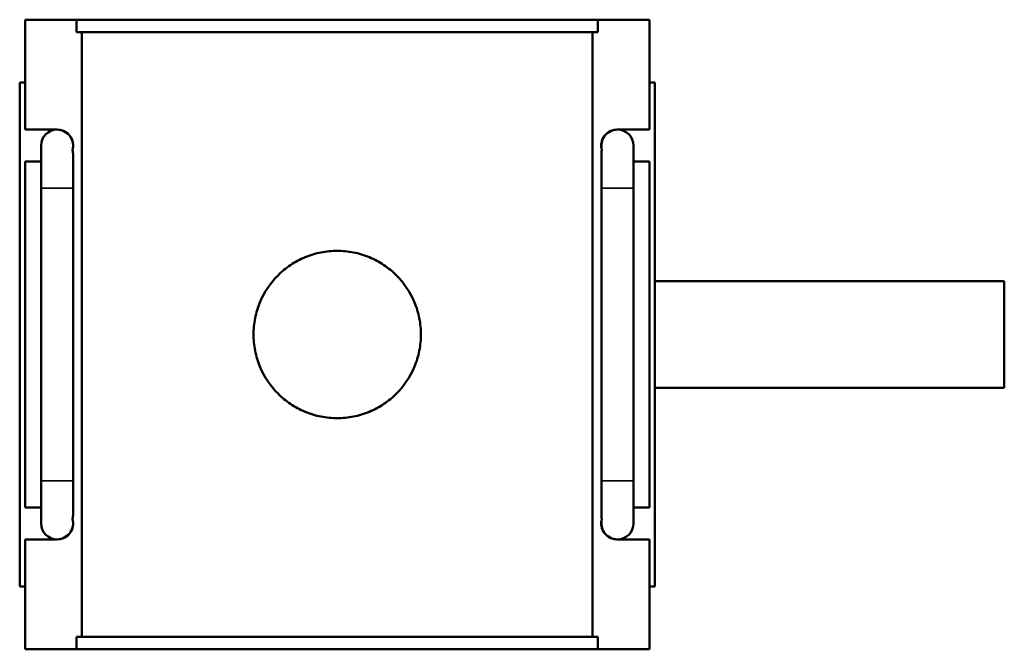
# Model space of a CAD drawing. Header units: millimetres. Extents: x 0 to 898, y -421 to 978.
# Tile 5 of 6: x 322 to 507, y 695 to 813. Entities that reach past the tile are written whole.
import ezdxf

# ---------------------------------------------------------------- set-up
doc = ezdxf.new("R2010")
doc.units = ezdxf.units.MM
doc.layers.add('Visible (ANSI)', color=7, linetype='Continuous', lineweight=50)
doc.layers.add('Visible Narrow (ANSI)', color=7, linetype='Continuous', lineweight=35)

msp = doc.modelspace()

# ---------------------------------------------------------------- linework, layer by layer
at = {"layer": 'Visible (ANSI)'}
for p, q in [((323.281, 812.886), (332.948, 812.886)), ((323.281, 792.286), (323.281, 812.886)), ((332.948, 810.526), (332.948, 812.886)), ((430.614, 812.886), (332.948, 812.886)), ((430.614, 812.886), (440.281, 812.886)), ((430.614, 812.886), (430.614, 810.526)), ((440.281, 792.286), (440.281, 812.886)), ((332.948, 810.526), (430.614, 810.526)), ((333.941, 697.246), (333.941, 810.526)), ((429.621, 697.246), (429.621, 810.526)), ((323.281, 801.086), (322.281, 801.086)), ((322.281, 706.686), (322.281, 801.086)), ((440.281, 801.086), (441.281, 801.086)), ((441.281, 706.686), (441.281, 801.086)), ((323.281, 792.286), (329.306, 792.286)), ((434.257, 792.286), (440.281, 792.286)), ((326.281, 789.286), (326.281, 781.286)), ((332.281, 788.904), (332.281, 789.286)), ((431.281, 789.286), (431.281, 788.904)), ((437.281, 781.286), (437.281, 789.286)), ((323.281, 721.486), (323.281, 786.286)), ((326.281, 786.286), (323.281, 786.286)), ((332.281, 781.286), (332.281, 787.531)), ((431.281, 787.531), (431.281, 781.286)), ((440.281, 786.286), (437.281, 786.286)), ((440.281, 721.486), (440.281, 786.286)), ((326.281, 726.486), (326.281, 781.286)), ((332.281, 726.486), (332.281, 781.286)), ((431.281, 781.286), (431.281, 726.486)), ((437.281, 781.286), (437.281, 726.486)), ((441.281, 763.886), (506.781, 763.886)), ((506.781, 743.886), (506.781, 763.886)), ((441.281, 743.886), (506.781, 743.886)), ((326.281, 726.486), (326.281, 718.486)), ((332.281, 720.241), (332.281, 726.486)), ((431.281, 726.486), (431.281, 720.241)), ((437.281, 718.486), (437.281, 726.486)), ((323.281, 721.486), (326.281, 721.486)), ((437.281, 721.486), (440.281, 721.486)), ((332.281, 718.486), (332.281, 718.867)), ((431.281, 718.867), (431.281, 718.486)), ((323.281, 694.886), (323.281, 715.486)), ((329.306, 715.486), (323.281, 715.486)), ((440.281, 715.486), (434.257, 715.486)), ((440.281, 694.886), (440.281, 715.486)), ((322.281, 706.686), (323.281, 706.686)), ((441.281, 706.686), (440.281, 706.686)), ((332.948, 697.246), (430.614, 697.246)), ((332.948, 694.886), (332.948, 697.246)), ((430.614, 697.246), (430.614, 694.886)), ((332.948, 694.886), (323.281, 694.886)), ((430.614, 694.886), (332.948, 694.886)), ((440.281, 694.886), (430.614, 694.886))]:
    msp.add_line(p, q, dxfattribs=at)
for centre, start, end in [((329.281, 789.286), 90, 180), ((329.281, 789.286), 0, 90), ((329.306, 789.286), 343.92897, 90), ((434.257, 789.286), 90, 196.07103), ((434.281, 789.286), 90, 180), ((434.281, 789.286), 0, 90), ((329.281, 718.486), 180, 270), ((329.281, 718.486), 270, 0), ((329.306, 718.486), 270, 16.07103), ((434.257, 718.486), 163.92897, 270), ((434.281, 718.486), 180, 270), ((434.281, 718.486), 270, 0)]:
    msp.add_arc(centre, 3, start, end, dxfattribs=at)
for points in [[(332.188, 788.455), (332.253, 788.145), (332.281, 787.821), (332.281, 787.531)], [(431.281, 787.531), (431.281, 787.821), (431.309, 788.145), (431.374, 788.455)], [(332.281, 720.241), (332.281, 719.95), (332.253, 719.626), (332.188, 719.316)], [(431.374, 719.316), (431.309, 719.626), (431.281, 719.95), (431.281, 720.241)]]:
    msp.add_open_spline(points, degree=3, dxfattribs=at)
msp.add_open_spline([(397.461, 753.886), (397.461, 752.893), (397.366, 751.87), (396.965, 749.838), (396.661, 748.83), (395.457, 745.936), (394.253, 744.183), (392.177, 742.106), (391.395, 741.456), (389.689, 740.307), (388.766, 739.808), (386.836, 739.006), (385.828, 738.702), (383.797, 738.301), (382.773, 738.206), (380.789, 738.206), (379.766, 738.301), (377.734, 738.702), (376.726, 739.006), (374.796, 739.808), (373.873, 740.307), (372.168, 741.456), (371.386, 742.106), (369.309, 744.183), (368.105, 745.936), (366.902, 748.83), (366.597, 749.838), (366.197, 751.87), (366.101, 752.893), (366.101, 754.878), (366.197, 755.902), (366.597, 757.933), (366.902, 758.941), (368.105, 761.835), (369.309, 763.588), (371.386, 765.665), (372.168, 766.315), (373.873, 767.464), (374.796, 767.963), (376.726, 768.765), (377.734, 769.07), (379.766, 769.47), (380.789, 769.566), (382.773, 769.566), (383.797, 769.47), (385.828, 769.07), (386.836, 768.765), (388.766, 767.963), (389.689, 767.464), (391.395, 766.315), (392.177, 765.665), (394.253, 763.588), (395.457, 761.835), (396.661, 758.941), (396.965, 757.933), (397.366, 755.902), (397.461, 754.878), (397.461, 753.886)], degree=3, knots=[0, 0, 0, 0, 0.2976816, 0.2976816, 0.5953631, 0.5953631, 1.1907263, 1.1907263, 1.4882891, 1.4882891, 1.7858519, 1.7858519, 2.0834147, 2.0834147, 2.3809775, 2.3809775, 2.6785403, 2.6785403, 2.9761031, 2.9761031, 3.2736659, 3.2736659, 3.5712287, 3.5712287, 4.1665919, 4.1665919, 4.4642734, 4.4642734, 4.761955, 4.761955, 5.0596366, 5.0596366, 5.3573181, 5.3573181, 5.9526813, 5.9526813, 6.2502441, 6.2502441, 6.5478069, 6.5478069, 6.8453697, 6.8453697, 7.1429325, 7.1429325, 7.4404953, 7.4404953, 7.7380581, 7.7380581, 8.0356209, 8.0356209, 8.3331837, 8.3331837, 8.9285468, 8.9285468, 9.2262284, 9.2262284, 9.52391, 9.52391, 9.52391, 9.52391], dxfattribs=at)
at = {"layer": 'Visible Narrow (ANSI)'}
for p, q in [((332.244, 781.286), (326.318, 781.286)), ((431.318, 781.286), (437.244, 781.286)), ((332.244, 726.486), (326.318, 726.486)), ((431.318, 726.486), (437.244, 726.486))]:
    msp.add_line(p, q, dxfattribs=at)

doc.saveas('drawing.dxf')
